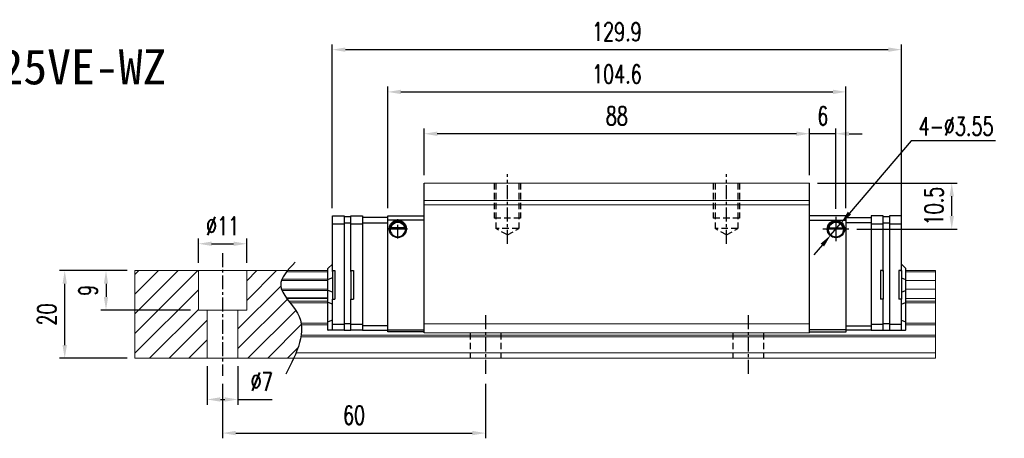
# Model space of a CAD drawing. Header units: millimetres. Extents: x 333 to 678, y 334 to 631.
# Tile 2 of 2: x 453 to 678, y 334 to 430. Entities that reach past the tile are written whole.
import ezdxf
from ezdxf.enums import TextEntityAlignment as Align

# ---------------------------------------------------------------- set-up
doc = ezdxf.new("R2010")
doc.units = ezdxf.units.MM
doc.header["$PDSIZE"] = -1
doc.linetypes.add('CENTER', pattern=[10.16, 6.35, -1.27, 1.27, -1.27])
doc.linetypes.add('DASHED', pattern=[0.75, 0.5, -0.25])
for name, color, linetype in [('2', 7, 'Continuous'), ('CHA', 7, 'Continuous'), ('CL', 1, 'CENTER'), ('DIM', 4, 'Continuous'), ('HID', 2, 'DASHED'), ('OUT', 3, 'Continuous')]:
    doc.layers.add(name, color=color, linetype=linetype)
doc.styles.add('DIM-7', font='SIMPLEX.shx', dxfattribs={"width": 0.7, "bigfont": 'chineset.shx'})
doc.styles.add('T', font='kaiu.ttf')
doc.dimstyles.new('CNS', dxfattribs={"dimtxt": 3.5, "dimasz": 2.5, "dimexe": 1, "dimexo": 1.5, "dimgap": 0.09, "dimtad": 0, "dimdsep": 46, "dimtxsty": 'DIM-7', "dimcen": 0.09, "dimclrd": 1, "dimclre": 1, "dimclrt": 4, "dimadec": 0, "dimazin": 0, "dimtfac": 1, "dimtix": 1, "dimtmove": 2, "dimatfit": 3, "dimfxl": 1, "dimtvp": 0.971429, "dimtolj": 1, "dimarcsym": 0})
doc.dimstyles.new('CNSx1 (指線專用)', dxfattribs={"dimscale": 0.8, "dimtxt": 3.5, "dimasz": 2.5, "dimexe": 1, "dimexo": 1.5, "dimgap": 1, "dimtad": 1, "dimtih": 1, "dimtoh": 1, "dimdsep": 46, "dimtxsty": 'DIM-7', "dimcen": 0.09, "dimclrd": 256, "dimclre": 256, "dimclrt": 4, "dimadec": 0, "dimazin": 0, "dimtfac": 1, "dimtix": 1, "dimtmove": 1, "dimatfit": 3, "dimfxl": 1, "dimtvp": 0.971429, "dimtolj": 1, "dimarcsym": 0})

# ---------------------------------------------------------------- blocks, each defined once
blk = doc.blocks.new('*D5')
at = {"layer": 'DEFPOINTS', "color": 0}
for p in [(463.62, 372.54), (479.65, 372.54), (479.65, 352.54)]:
    blk.add_point(p, dxfattribs=at)
at = {"layer": 'DIM', "color": 7, "lineweight": -2}
for p, q in [((477.85, 372.54), (462.42, 372.54)), ((463.62, 355.54), (463.62, 369.54)), ((477.85, 352.54), (462.42, 352.54))]:
    blk.add_line(p, q, dxfattribs=at)
at = {"layer": 'DIM', "color": 7}
for points in [[(463.12, 369.54), (464.12, 369.54), (463.62, 372.54)], [(463.12, 355.54), (464.12, 355.54), (463.62, 352.54)]]:
    blk.add_solid(points, dxfattribs=at)
at = {"layer": 'DIM', "color": 7, "insert": (459.54, 362.54), "char_height": 4.2, "attachment_point": 5, "rotation": 90, "style": 'DIM-7'}
blk.add_mtext('\\A1;20', dxfattribs=at)
blk = doc.blocks.new('*D6')
at = {"layer": 'DEFPOINTS', "color": 0}
for p in [(505.15, 378.68), (494.15, 372.54), (505.15, 372.54)]:
    blk.add_point(p, dxfattribs=at)
at = {"layer": 'DIM', "color": 7, "lineweight": -2}
for p, q in [((494.15, 374.34), (494.15, 379.88)), ((505.15, 374.34), (505.15, 379.88)), ((497.15, 378.68), (502.15, 378.68))]:
    blk.add_line(p, q, dxfattribs=at)
at = {"layer": 'DIM', "color": 7}
for points in [[(497.15, 379.18), (497.15, 378.18), (494.15, 378.68)], [(502.15, 379.18), (502.15, 378.18), (505.15, 378.68)]]:
    blk.add_solid(points, dxfattribs=at)
at = {"layer": 'DIM', "color": 7, "insert": (499.65, 382.76), "char_height": 4.2, "attachment_point": 5, "style": 'DIM-7'}
blk.add_mtext('\\A1;%%C11', dxfattribs=at)
blk = doc.blocks.new('*D7')
at = {"layer": 'DEFPOINTS', "color": 0}
for p in [(496.15, 352.54), (503.15, 352.54), (503.15, 343.13)]:
    blk.add_point(p, dxfattribs=at)
at = {"layer": 'DIM', "color": 7, "lineweight": -2}
for p, q in [((496.15, 350.74), (496.15, 341.93)), ((503.15, 350.74), (503.15, 341.93)), ((499.15, 343.13), (500.15, 343.13)), ((503.15, 343.13), (510.99, 343.13))]:
    blk.add_line(p, q, dxfattribs=at)
at = {"layer": 'DIM', "color": 7}
for points in [[(499.15, 343.63), (499.15, 342.63), (496.15, 343.13)], [(500.15, 343.63), (500.15, 342.63), (503.15, 343.13)]]:
    blk.add_solid(points, dxfattribs=at)
at = {"layer": 'DIM', "color": 7, "insert": (508.57, 347.21), "char_height": 4.2, "attachment_point": 5, "style": 'DIM-7'}
blk.add_mtext('\\A1;%%C7', dxfattribs=at)
blk = doc.blocks.new('*D9')
at = {"layer": 'DEFPOINTS', "color": 0}
for p in [(499.65, 348.54), (559.65, 348.54), (559.65, 335.46)]:
    blk.add_point(p, dxfattribs=at)
at = {"layer": 'DIM', "color": 7, "lineweight": -2}
for p, q in [((499.65, 346.74), (499.65, 334.26)), ((559.65, 346.74), (559.65, 334.26)), ((502.65, 335.46), (556.65, 335.46))]:
    blk.add_line(p, q, dxfattribs=at)
at = {"layer": 'DIM', "color": 7}
for points in [[(502.65, 335.96), (502.65, 334.96), (499.65, 335.46)], [(556.65, 335.96), (556.65, 334.96), (559.65, 335.46)]]:
    blk.add_solid(points, dxfattribs=at)
at = {"layer": 'DIM', "color": 7, "insert": (529.65, 339.54), "char_height": 4.2, "attachment_point": 5, "style": 'DIM-7'}
blk.add_mtext('\\A1;60', dxfattribs=at)
blk = doc.blocks.new('*D11')
at = {"layer": 'DEFPOINTS', "color": 0}
for p in [(545.65, 403.8), (545.65, 392.54), (633.65, 392.54)]:
    blk.add_point(p, dxfattribs=at)
at = {"layer": 'DIM', "color": 7, "lineweight": -2}
for p, q in [((545.65, 394.34), (545.65, 405)), ((633.65, 394.34), (633.65, 405)), ((630.65, 403.8), (548.65, 403.8))]:
    blk.add_line(p, q, dxfattribs=at)
at = {"layer": 'DIM', "color": 7}
for points in [[(548.65, 404.3), (548.65, 403.3), (545.65, 403.8)], [(630.65, 404.3), (630.65, 403.3), (633.65, 403.8)]]:
    blk.add_solid(points, dxfattribs=at)
at = {"layer": 'DIM', "color": 7, "insert": (589.65, 407.88), "char_height": 4.2, "attachment_point": 5, "style": 'DIM-7'}
blk.add_mtext('\\A1;88', dxfattribs=at)
blk = doc.blocks.new('*D12')
at = {"layer": 'DEFPOINTS', "color": 0}
for p in [(633.65, 403.8), (633.65, 392.54), (639.65, 384.82)]:
    blk.add_point(p, dxfattribs=at)
at = {"layer": 'DIM', "color": 7, "lineweight": -2}
for p, q in [((633.65, 394.34), (633.65, 405)), ((639.65, 386.62), (639.65, 405)), ((630.65, 403.8), (627.65, 403.8)), ((639.65, 403.8), (633.65, 403.8)), ((642.65, 403.8), (645.65, 403.8))]:
    blk.add_line(p, q, dxfattribs=at)
at = {"layer": 'DIM', "color": 7}
for points in [[(630.65, 404.3), (630.65, 403.3), (633.65, 403.8)], [(642.65, 404.3), (642.65, 403.3), (639.65, 403.8)]]:
    blk.add_solid(points, dxfattribs=at)
at = {"layer": 'DIM', "color": 7, "insert": (636.65, 407.88), "char_height": 4.2, "attachment_point": 5, "style": 'DIM-7'}
blk.add_mtext('\\A1;6', dxfattribs=at)
blk = doc.blocks.new('*D13')
at = {"layer": 'DEFPOINTS', "color": 0}
for p in [(633.65, 392.54), (666.09, 392.54), (642.61, 382.04)]:
    blk.add_point(p, dxfattribs=at)
at = {"layer": 'DIM', "color": 7, "lineweight": -2}
for p, q in [((635.45, 392.54), (667.29, 392.54)), ((666.09, 385.04), (666.09, 389.54)), ((644.41, 382.04), (667.29, 382.04))]:
    blk.add_line(p, q, dxfattribs=at)
at = {"layer": 'DIM', "color": 7}
for points in [[(665.59, 389.54), (666.59, 389.54), (666.09, 392.54)], [(665.59, 385.04), (666.59, 385.04), (666.09, 382.04)]]:
    blk.add_solid(points, dxfattribs=at)
at = {"layer": 'DIM', "color": 7, "insert": (662.01, 387.29), "char_height": 4.2, "attachment_point": 5, "rotation": 90, "style": 'DIM-7'}
blk.add_mtext('\\A1;10.5', dxfattribs=at)
blk = doc.blocks.new('*D18')
at = {"layer": 'DEFPOINTS', "color": 0}
for p in [(641.95, 413.35), (537.35, 385.04), (641.95, 385.04)]:
    blk.add_point(p, dxfattribs=at)
at = {"layer": 'DIM', "color": 7, "lineweight": -2}
for p, q in [((537.35, 386.84), (537.35, 414.55)), ((641.95, 386.84), (641.95, 414.55)), ((540.35, 413.35), (638.95, 413.35))]:
    blk.add_line(p, q, dxfattribs=at)
at = {"layer": 'DIM', "color": 7}
for points in [[(540.35, 413.85), (540.35, 412.85), (537.35, 413.35)], [(638.95, 413.85), (638.95, 412.85), (641.95, 413.35)]]:
    blk.add_solid(points, dxfattribs=at)
at = {"layer": 'DIM', "color": 7, "insert": (589.65, 417.43), "char_height": 4.2, "attachment_point": 5, "style": 'DIM-7'}
blk.add_mtext('\\A1;104.6', dxfattribs=at)
blk = doc.blocks.new('*D70')
at = {"layer": 'DEFPOINTS', "color": 0}
for p in [(479.65, 372.54), (473.04, 363.54), (494.15, 363.54)]:
    blk.add_point(p, dxfattribs=at)
at = {"layer": 'DIM', "color": 7, "lineweight": -2}
for p, q in [((477.85, 372.54), (471.84, 372.54)), ((473.04, 369.54), (473.04, 366.54)), ((492.35, 363.54), (471.84, 363.54))]:
    blk.add_line(p, q, dxfattribs=at)
at = {"layer": 'DIM', "color": 7}
for points in [[(472.54, 369.54), (473.54, 369.54), (473.04, 372.54)], [(472.54, 366.54), (473.54, 366.54), (473.04, 363.54)]]:
    blk.add_solid(points, dxfattribs=at)
at = {"layer": 'DIM', "color": 7, "insert": (468.96, 368.04), "char_height": 4.2, "attachment_point": 5, "rotation": 90, "style": 'DIM-7'}
blk.add_mtext('\\A1;9', dxfattribs=at)
blk = doc.blocks.new('*D72')
at = {"layer": 'DEFPOINTS', "color": 0}
for p in [(654.6, 423), (524.7, 385.04), (654.6, 382.88)]:
    blk.add_point(p, dxfattribs=at)
at = {"layer": 'DIM', "color": 7, "lineweight": -2}
for p, q in [((524.7, 386.84), (524.7, 424.2)), ((527.7, 423), (651.6, 423)), ((654.6, 384.68), (654.6, 424.2))]:
    blk.add_line(p, q, dxfattribs=at)
at = {"layer": 'DIM', "color": 7}
for points in [[(527.7, 423.5), (527.7, 422.5), (524.7, 423)], [(651.6, 423.5), (651.6, 422.5), (654.6, 423)]]:
    blk.add_solid(points, dxfattribs=at)
at = {"layer": 'DIM', "color": 7, "insert": (589.65, 427.08), "char_height": 4.2, "attachment_point": 5, "style": 'DIM-7'}
blk.add_mtext('\\A1;129.9', dxfattribs=at)
blk = doc.blocks.new('*D75')
at = {"layer": 'DEFPOINTS', "color": 0}
for p in [(640.8, 383.39), (638.5, 380.69)]:
    blk.add_point(p, dxfattribs=at)
at = {"layer": 'DIM', "color": 0, "lineweight": -2}
for p, q in [((656.84, 402.21), (642.75, 385.68)), ((676.1, 402.21), (656.84, 402.21)), ((638.5, 380.69), (640.8, 383.39)), ((636.56, 378.41), (634.61, 376.12))]:
    blk.add_line(p, q, dxfattribs=at)
at = {"layer": 'DIM', "color": 0}
for points in [[(642.37, 386), (643.13, 385.35), (640.8, 383.39)], [(636.18, 378.73), (636.94, 378.08), (638.5, 380.69)]]:
    blk.add_solid(points, dxfattribs=at)
at = {"layer": 'DIM', "color": 0, "insert": (667.07, 405.51), "char_height": 4.2, "attachment_point": 5, "style": 'DIM-7'}
blk.add_mtext('\\A1;4-∅3.55', dxfattribs=at)

msp = doc.modelspace()

# ---------------------------------------------------------------- linework, layer by layer
at = {"layer": '2', "color": 0, "linetype": 'Continuous'}
for p, q in [((545.653, 358.342), (545.653, 392.542)), ((633.653, 358.342), (633.653, 392.542)), ((524.703, 372.363), (524.703, 385.042)), ((524.703, 385.042), (527.403, 385.042)), ((527.403, 385.042), (527.403, 358.942)), ((527.403, 384.942), (528.903, 384.942)), ((528.903, 372.363), (528.903, 385.042)), ((528.903, 385.042), (531.603, 385.042)), ((531.603, 385.042), (531.603, 358.942)), ((537.353, 384.642), (531.603, 384.642)), ((537.353, 385.042), (545.653, 385.042)), ((537.353, 358.542), (537.353, 385.042)), ((641.953, 385.042), (633.653, 385.042)), ((641.953, 358.542), (641.953, 385.042)), ((641.953, 384.642), (647.703, 384.642)), ((650.403, 385.042), (647.703, 385.042)), ((647.703, 385.042), (647.703, 358.942)), ((650.403, 383.238), (650.403, 385.042)), ((650.403, 384.942), (651.903, 384.942)), ((654.603, 385.042), (651.903, 385.042)), ((651.903, 385.042), (651.903, 358.942)), ((654.603, 383.238), (654.603, 385.042)), ((524.703, 383.268), (527.403, 383.268)), ((527.403, 383.442), (528.903, 383.442)), ((528.903, 383.268), (531.603, 383.268)), ((531.603, 383.442), (537.353, 383.442)), ((545.653, 384.042), (537.353, 384.042)), ((537.879, 382.114), (541.427, 382.114)), ((541.285, 382.247), (538.021, 382.247)), ((541.208, 382.314), (538.098, 382.314)), ((633.653, 384.042), (641.953, 384.042)), ((641.427, 382.092), (637.879, 382.092)), ((638.021, 382.225), (641.285, 382.225)), ((638.098, 382.292), (641.208, 382.292)), ((647.703, 383.442), (641.953, 383.442)), ((647.703, 383.268), (650.403, 383.268)), ((650.403, 383.442), (651.903, 383.442)), ((650.403, 382.884), (650.403, 383.238)), ((650.403, 372.341), (650.403, 382.884)), ((651.903, 383.268), (654.603, 383.268)), ((654.603, 382.884), (654.603, 383.238)), ((654.603, 372.341), (654.603, 382.884)), ((523.703, 373.042), (523.753, 373.092)), ((524.703, 374.042), (523.753, 373.092)), ((654.603, 374.042), (655.553, 373.092)), ((655.603, 373.042), (655.553, 373.092)), ((523.703, 370.538), (523.703, 373.042)), ((524.703, 370.932), (523.753, 370.557)), ((524.703, 372.542), (524.703, 366.042)), ((524.703, 372.542), (525.303, 372.542)), ((525.303, 372.542), (525.303, 366.042)), ((528.903, 372.542), (528.903, 366.042)), ((528.903, 372.542), (529.503, 372.542)), ((529.503, 372.542), (529.503, 366.042)), ((649.803, 372.542), (649.803, 366.042)), ((650.403, 372.542), (649.803, 372.542)), ((650.403, 372.542), (650.403, 366.042)), ((654.003, 372.542), (654.003, 366.042)), ((654.603, 372.542), (654.003, 372.542)), ((654.603, 372.542), (654.603, 366.042)), ((654.603, 370.932), (655.553, 370.557)), ((655.603, 370.538), (655.603, 373.042)), ((523.703, 370.538), (523.753, 370.557)), ((523.703, 368.045), (523.703, 370.538)), ((655.603, 370.538), (655.553, 370.557)), ((655.603, 368.045), (655.603, 370.538)), ((523.703, 365.311), (523.703, 368.045)), ((523.703, 368.045), (523.753, 368.026)), ((524.703, 367.652), (523.753, 368.026)), ((654.603, 367.652), (655.553, 368.026)), ((655.603, 368.045), (655.553, 368.026)), ((655.603, 365.311), (655.603, 368.045)), ((523.703, 360.832), (523.703, 365.311)), ((523.703, 365.311), (523.753, 365.291)), ((524.703, 364.917), (523.753, 365.291)), ((524.703, 366.042), (525.303, 366.042)), ((524.703, 358.942), (524.703, 366.042)), ((528.903, 366.042), (529.503, 366.042)), ((528.903, 360.499), (528.903, 366.042)), ((650.403, 366.042), (649.803, 366.042)), ((650.403, 360.499), (650.403, 366.042)), ((654.603, 366.042), (654.003, 366.042)), ((654.603, 360.499), (654.603, 366.042)), ((654.603, 364.917), (655.553, 365.291)), ((655.603, 365.311), (655.553, 365.291)), ((655.603, 360.832), (655.603, 365.311)), ((523.703, 360.832), (523.753, 360.853)), ((523.703, 358.942), (523.703, 360.832)), ((524.703, 361.246), (523.753, 360.853)), ((524.703, 360.317), (527.403, 360.321)), ((527.403, 360.442), (528.903, 360.442)), ((528.903, 360.146), (528.903, 360.499)), ((528.903, 360.317), (531.603, 360.321)), ((528.903, 359.088), (528.903, 360.146)), ((537.353, 359.942), (531.603, 359.942)), ((641.953, 359.942), (647.703, 359.942)), ((647.703, 360.317), (650.403, 360.317)), ((650.403, 360.146), (650.403, 360.499)), ((650.403, 360.442), (651.903, 360.442)), ((650.403, 358.942), (650.403, 360.146)), ((651.903, 360.317), (654.603, 360.317)), ((654.603, 361.246), (655.553, 360.853)), ((654.603, 360.146), (654.603, 360.499)), ((654.603, 359.088), (654.603, 360.146)), ((655.603, 360.832), (655.553, 360.853)), ((655.603, 358.942), (655.603, 360.832)), ((523.703, 358.942), (523.753, 358.942)), ((524.703, 358.942), (523.753, 358.942)), ((527.403, 358.942), (524.703, 358.942)), ((527.403, 358.942), (528.903, 358.942)), ((528.903, 358.942), (528.903, 359.088)), ((531.603, 358.942), (528.903, 358.942)), ((531.603, 358.942), (537.353, 358.942)), ((545.653, 358.542), (537.352, 358.542)), ((537.353, 359.042), (545.653, 359.042)), ((633.652, 358.542), (641.953, 358.542)), ((641.953, 359.042), (633.653, 359.042)), ((647.703, 358.942), (641.953, 358.942)), ((647.703, 358.942), (650.403, 358.942)), ((650.403, 358.942), (651.903, 358.942)), ((651.903, 358.942), (654.603, 358.942)), ((654.603, 358.942), (654.603, 359.088)), ((654.603, 358.942), (655.553, 358.942)), ((655.603, 358.942), (655.553, 358.942))]:
    msp.add_line(p, q, dxfattribs=at)
at = {"layer": '2', "color": 0, "linetype": 'Continuous', "extrusion": (0, 0, -1)}
for centre, radius, start, end in [((-539.653, 382.064), 1.975, 270, 90), ((-539.653, 382.064), 1.575, 9.1332, 90), ((-539.653, 382.064), 1.975, 90, 270), ((-539.653, 382.064), 1.575, 90, 170.8668), ((-639.653, 382.042), 1.975, 270, 90), ((-639.653, 382.042), 1.575, 9.1332, 90), ((-639.653, 382.042), 1.975, 90, 270), ((-639.653, 382.042), 1.575, 90, 170.8668)]:
    msp.add_arc(centre, radius, start, end, dxfattribs=at)
at = {"layer": '2', "color": 0, "linetype": 'Continuous'}
for centre, start, end in [((539.653, 382.064), 90, 270), ((539.653, 382.064), 270, 90), ((639.653, 382.042), 90, 270), ((639.653, 382.042), 270, 90)]:
    msp.add_arc(centre, 1.775, start, end, dxfattribs=at)
for points, knots in [([(538.021, 382.247), (538.037, 382.323), (538.059, 382.413), (538.122, 382.602), (538.165, 382.704), (538.27, 382.9), (538.334, 382.996), (538.506, 383.207), (538.624, 383.318), (538.883, 383.498), (539.028, 383.571), (539.33, 383.668), (539.493, 383.695), (539.653, 383.695)], [0, 0, 0, 0, 0.1376864, 0.1376864, 0.275472, 0.275472, 0.4123557, 0.4123557, 0.6064308, 0.6064308, 0.8046387, 0.8046387, 1, 1, 1, 1]), ([(539.653, 383.695), (539.804, 383.695), (539.957, 383.671), (540.274, 383.575), (540.439, 383.491), (540.71, 383.293), (540.824, 383.182), (540.996, 382.963), (541.062, 382.856), (541.168, 382.642), (541.209, 382.532), (541.258, 382.366), (541.273, 382.303), (541.285, 382.247)], [0, 0, 0, 0, 0.1837975, 0.1837975, 0.4104893, 0.4104893, 0.6000274, 0.6000274, 0.749109, 0.749109, 0.8991923, 0.8991923, 1, 1, 1, 1]), ([(639.653, 383.673), (639.502, 383.673), (639.349, 383.649), (639.032, 383.553), (638.867, 383.469), (638.596, 383.271), (638.482, 383.16), (638.31, 382.941), (638.244, 382.834), (638.138, 382.62), (638.097, 382.51), (638.048, 382.344), (638.033, 382.281), (638.021, 382.225)], [0, 0, 0, 0, 0.1837975, 0.1837975, 0.4104893, 0.4104893, 0.6000274, 0.6000274, 0.749109, 0.749109, 0.8991923, 0.8991923, 1, 1, 1, 1]), ([(641.285, 382.225), (641.269, 382.301), (641.247, 382.391), (641.183, 382.58), (641.141, 382.682), (641.036, 382.878), (640.972, 382.974), (640.8, 383.185), (640.682, 383.296), (640.422, 383.477), (640.278, 383.549), (639.975, 383.646), (639.813, 383.673), (639.653, 383.673)], [0, 0, 0, 0, 0.1376864, 0.1376864, 0.275472, 0.275472, 0.4123557, 0.4123557, 0.6064308, 0.6064308, 0.8046387, 0.8046387, 1, 1, 1, 1])]:
    msp.add_open_spline(points, degree=3, knots=knots, dxfattribs=at)
for points in [[(538.021, 382.247), (538.047, 382.269), (538.072, 382.292), (538.098, 382.314)], [(541.208, 382.314), (541.233, 382.292), (541.259, 382.269), (541.285, 382.247)], [(638.098, 382.292), (638.072, 382.27), (638.047, 382.247), (638.021, 382.225)], [(641.285, 382.225), (641.259, 382.247), (641.234, 382.27), (641.208, 382.292)]]:
    msp.add_open_spline(points, degree=3, dxfattribs=at)
at = {"layer": 'CL', "color": 0, "ltscale": 0.5}
for p, q in [((564.653, 378.691), (564.653, 394.542)), ((614.653, 378.691), (614.653, 394.542)), ((539.653, 379.847), (539.653, 384.281)), ((537.436, 382.064), (541.87, 382.064)), ((499.653, 376.542), (499.653, 348.542)), ((559.653, 362.342), (559.653, 348.542)), ((619.653, 362.342), (619.653, 348.542))]:
    msp.add_line(p, q, dxfattribs=at)
at = {"layer": 'DIM', "color": 0}
for p, q in [((639.653, 384.824), (639.653, 379.259)), ((642.614, 382.042), (636.692, 382.042)), ((479.653, 371.644), (480.55, 372.542)), ((479.653, 367.154), (485.04, 372.542)), ((479.653, 362.664), (489.531, 372.542)), ((479.653, 358.174), (494.021, 372.542)), ((505.153, 370.203), (507.491, 372.542)), ((505.153, 365.713), (511.981, 372.542)), ((503.153, 359.223), (512.931, 369.002)), ((479.653, 353.684), (494.153, 368.184)), ((503.153, 354.733), (514.439, 366.019)), ((483.001, 352.542), (494.153, 363.693)), ((505.452, 352.542), (516.375, 363.465)), ((487.491, 352.542), (496.153, 361.203)), ((509.942, 352.542), (517.611, 360.211)), ((491.981, 352.542), (496.153, 356.713)), ((514.432, 352.542), (516.877, 354.987))]:
    msp.add_line(p, q, dxfattribs=at)
msp.add_open_spline([(516.206, 374.504), (514.525, 372.713), (510.867, 368.817), (520.392, 361.132), (516.577, 353.747), (514.064, 348.883)], degree=3, knots=[0, 0, 0, 0, 6.2737393, 13.647637, 27.8750855, 27.8750855, 27.8750855, 27.8750855], dxfattribs=at)
at = {"layer": 'HID', "color": 0, "ltscale": 3}
for p, q in [((561.653, 392.542), (561.653, 384.542)), ((562.053, 392.542), (562.053, 382.192)), ((567.253, 392.542), (567.253, 382.192)), ((567.653, 392.542), (567.653, 384.542)), ((611.653, 392.542), (611.653, 384.542)), ((612.053, 392.542), (612.053, 382.192)), ((617.253, 392.542), (617.253, 382.192)), ((617.653, 392.542), (617.653, 384.542)), ((567.653, 384.542), (561.653, 384.542)), ((617.653, 384.542), (611.653, 384.542)), ((567.253, 382.192), (562.053, 382.192)), ((564.653, 380.691), (562.053, 382.192)), ((564.653, 380.69), (567.253, 382.192)), ((614.653, 380.691), (612.053, 382.192)), ((617.253, 382.192), (612.053, 382.192)), ((614.653, 380.69), (617.253, 382.192)), ((556.153, 358.342), (556.153, 352.542)), ((563.153, 358.342), (563.153, 352.542)), ((616.153, 358.342), (616.153, 352.542)), ((623.153, 358.342), (623.153, 352.542))]:
    msp.add_line(p, q, dxfattribs=at)
at = {"layer": 'OUT', "color": 0, "linetype": 'Continuous', "lineweight": 15}
for p, q in [((633.653, 392.542), (545.653, 392.542)), ((633.653, 388.542), (545.653, 388.542)), ((633.653, 387.542), (545.653, 387.542)), ((479.653, 372.542), (479.653, 352.542)), ((523.703, 372.542), (479.653, 372.542)), ((494.153, 363.542), (494.153, 372.542)), ((505.153, 363.542), (505.153, 372.542)), ((523.703, 372.285), (514.245, 372.285)), ((662.412, 372.542), (655.603, 372.542)), ((662.412, 372.285), (655.603, 372.285)), ((662.412, 372.542), (662.412, 372.285)), ((662.412, 372.285), (662.412, 370.576)), ((523.703, 370.281), (513.09, 370.281)), ((523.703, 370.576), (513.201, 370.576)), ((662.412, 370.281), (655.603, 370.281)), ((662.412, 370.576), (662.412, 370.281)), ((662.412, 370.281), (662.412, 368.301)), ((523.703, 368.301), (513.087, 368.301)), ((523.703, 368.006), (513.198, 368.006)), ((662.412, 368.301), (655.603, 368.301)), ((662.412, 368.301), (662.412, 368.006)), ((662.412, 368.006), (662.412, 366.326)), ((523.703, 366.326), (514.208, 366.326)), ((523.703, 366.162), (514.33, 366.162)), ((523.703, 365.568), (514.789, 365.568)), ((523.703, 365.214), (515.069, 365.214)), ((662.412, 366.162), (655.603, 366.162)), ((662.412, 365.568), (655.603, 365.568)), ((662.412, 365.214), (655.603, 365.214)), ((662.412, 366.326), (662.412, 366.162)), ((662.412, 366.162), (662.412, 365.568)), ((662.412, 365.568), (662.412, 365.214)), ((662.412, 365.214), (662.412, 360.549)), ((505.153, 363.542), (494.153, 363.542)), ((496.153, 363.542), (496.153, 352.542)), ((503.153, 363.542), (503.153, 352.542)), ((523.703, 360.549), (517.56, 360.549)), ((523.703, 360.195), (517.613, 360.195)), ((633.653, 360.392), (545.653, 360.392)), ((662.412, 360.549), (655.603, 360.549)), ((662.412, 360.195), (655.603, 360.195)), ((662.412, 360.549), (662.412, 360.195)), ((662.412, 360.195), (662.412, 357.788)), ((645.653, 357.434), (517.526, 357.434)), ((662.412, 357.788), (517.581, 357.788)), ((633.653, 358.342), (545.653, 358.342)), ((662.412, 357.434), (645.653, 357.434)), ((662.412, 357.788), (662.412, 357.435)), ((662.412, 357.434), (662.412, 353.742)), ((662.412, 353.742), (516.404, 353.742)), ((662.412, 353.742), (662.412, 352.542)), ((645.653, 352.542), (479.653, 352.542)), ((662.412, 352.542), (645.653, 352.542))]:
    msp.add_line(p, q, dxfattribs=at)

# ---------------------------------------------------------------- texts
at = {"layer": 'CHA', "color": 7, "style": 'T'}
msp.add_text('TRH25VE-WZ', height=8, dxfattribs=at).set_placement((459.612, 419.005), align=Align.MIDDLE)

# ---------------------------------------------------------------- dimensions: what is measured, and where the dimension line sits
at = {"layer": 'DIM', "color": 0}
for base, p1, p2, angle, picture, middle in [((654.603, 423.003), (524.703, 385.042), (654.603, 382.884), 180, '*D72', (589.653, 427.083)), ((666.089, 392.542), (642.614, 382.042), (633.653, 392.542), 90, '*D13', (662.009, 387.292)), ((463.623, 372.542), (479.653, 352.542), (479.653, 372.542), 90, '*D5', (459.543, 362.542)), ((473.041, 363.542), (479.653, 372.542), (494.153, 363.542), 270, '*D70', (468.961, 368.042))]:
    dim = msp.add_linear_dim(base=base, p1=p1, p2=p2, angle=angle, dimstyle='CNS', override={"dimscale": 1.2, "dimclrd": 7, "dimclre": 7, "dimclrt": 7}, dxfattribs=at)
    dim.commit()
    dim.dimension.update_dxf_attribs({"geometry": picture, "text_midpoint": middle})
for base, p1, p2, picture, middle in [((641.953, 413.353), (537.353, 385.042), (641.953, 385.042), '*D18', (589.653, 417.433)), ((545.653, 403.798), (633.653, 392.542), (545.653, 392.542), '*D11', (589.653, 407.878)), ((633.653, 403.798), (639.653, 384.824), (633.653, 392.542), '*D12', (636.653, 407.878)), ((559.653, 335.465), (499.653, 348.542), (559.653, 348.542), '*D9', (529.653, 339.545))]:
    dim = msp.add_linear_dim(base=base, p1=p1, p2=p2, dimstyle='CNS', override={"dimscale": 1.2, "dimclrd": 7, "dimclre": 7, "dimclrt": 7}, dxfattribs=at)
    dim.commit()
    dim.dimension.update_dxf_attribs({"geometry": picture, "text_midpoint": middle})
dim = msp.add_diameter_dim_2p(p1=(638.502, 380.691), p2=(640.804, 383.393), text='4-<>', dimstyle='CNSx1 (指線專用)', override={"dimscale": 1.2, "dimclrd": 0, "dimclre": 0, "dimclrt": 0}, dxfattribs=at)
dim.commit()
dim.dimension.update_dxf_attribs({"geometry": '*D75', "text_midpoint": (656.842, 402.215), "dimtype": 163})
dim = msp.add_linear_dim(base=(505.153, 378.685), p1=(494.153, 372.542), p2=(505.153, 372.542), text='%%C<>', dimstyle='CNS', override={"dimscale": 1.2, "dimclrd": 7, "dimclre": 7, "dimclrt": 7}, dxfattribs=at)
dim.commit()
dim.dimension.update_dxf_attribs({"geometry": '*D6', "text_midpoint": (499.653, 382.765)})
dim = msp.add_linear_dim(base=(503.153, 343.126), p1=(496.153, 352.542), p2=(503.153, 352.542), text='%%C<>', dimstyle='CNS', override={"dimscale": 1.2, "dimclrd": 7, "dimclre": 7, "dimclrt": 7, "dimtmove": 0}, dxfattribs=at)
dim.commit()
dim.dimension.update_dxf_attribs({"geometry": '*D7', "text_midpoint": (508.571, 343.126), "dimtype": 160})

doc.saveas('drawing.dxf')
